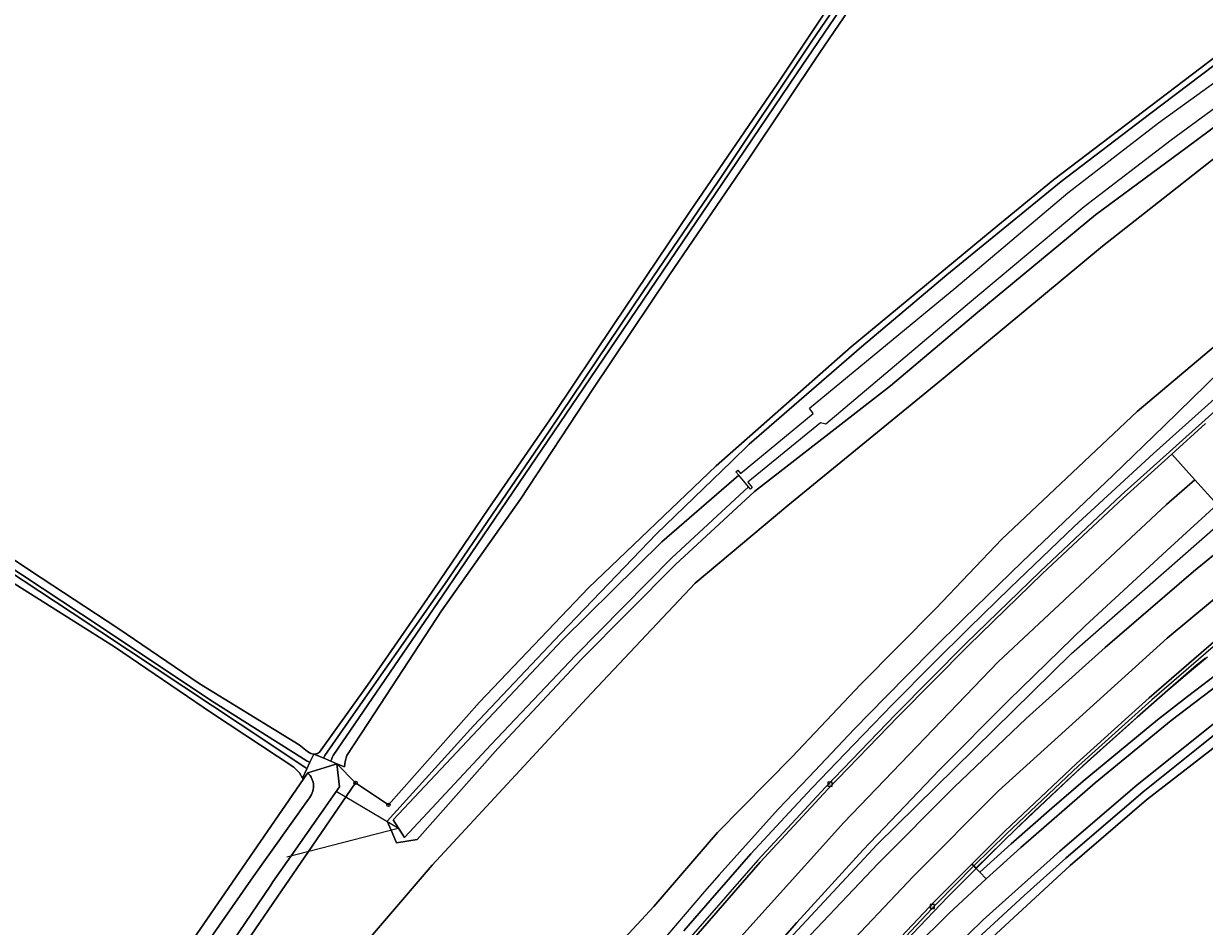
# Model space of a CAD drawing. Extents: x 150256 to 156914, y 461459 to 469481.
# Tile 136 of 256: x 153246 to 153374, y 464932 to 465030. Entities that reach past the tile are written whole.
import ezdxf
from ezdxf.enums import TextEntityAlignment as Align

# ---------------------------------------------------------------- set-up
doc = ezdxf.new("R2010")
doc.units = 0
doc.header["$LTSCALE"] = 0.75
doc.layers.get('0').update_dxf_attribs({"linetype": 'CONTINUOUS'})
for name, color, linetype, lineweight in [('B-RO-BV-GELEIDECONSTRUCTIE-G', 251, 'CONTINUOUS', 18), ('B-RO-GR-GRAS-GV', 251, 'CONTINUOUS', 13), ('B-RO-GR-GROENVOORZIENING-GV', 251, 'CONTINUOUS', 18), ('B-RO-IE-MEUBILAIR_WEGMEUBILAIR-S', 251, 'CONTINUOUS', 25), ('B-RO-KW-KUNSTWERK_DUIKER-G', 251, 'CONTINUOUS', 18), ('B-RO-OG-TERREIN_CULTUURSCHEIDING-GV', 251, 'CONTINUOUS', 18), ('B-RO-OG-WATER-GV', 251, 'CONTINUOUS', 18), ('B-RO-OG-WATER_SLOOT-GV', 251, 'CONTINUOUS', 18), ('B-RO-RI-GWA_KOLK-S', 251, 'CONTINUOUS', 25), ('B-RO-RI-HWA_GOOT_LIJNGOOT-G', 251, 'CONTINUOUS', 18), ('B-RO-VH-VERHARDING_GESLOTEN-GV', 251, 'CONTINUOUS', 18), ('B-RO-VH-VERHARDING_OPEN-GV', 251, 'CONTINUOUS', 18)]:
    doc.layers.add(name, color=color, linetype=linetype, lineweight=lineweight)
doc.styles.add('NLCS-ISO', font='NLCS-ISO.ttf')
doc.styles.add('NLCS-ISO-ANNOTATIVE-T18', font='NLCS-ISO.ttf', dxfattribs={"height": 1.8})

# ---------------------------------------------------------------- blocks, each defined once
blk = doc.blocks.new('SAL-VERWIJZING_SYMBOOL-SO')
at = {"color": 0, "linetype": 'ByBlock', "lineweight": -2}
blk.add_circle((0, 0), 0.9, dxfattribs=at)
at = {"color": 0, "linetype": 'ByBlock', "lineweight": -2, "style": 'NLCS-ISO-ANNOTATIVE-T18'}
blk.add_attdef('SYMBOOL', (2.5, -2.5), '', height=1.8, dxfattribs=at)
blk = doc.blocks.new('SRI-KOLK-SO')
at = {"color": 0, "linetype": 'ByBlock', "lineweight": 18}
blk.add_lwpolyline([(-1.125, -1.125), (1.125, -1.125), (1.125, 1.125), (-1.125, 1.125)], close=True, dxfattribs=at)
at = {"color": 0, "linetype": 'ByBlock', "lineweight": 18, "style": 'NLCS-ISO'}
blk.add_text('k', height=1.5, dxfattribs=at).set_placement((0, 0), align=Align.MIDDLE_CENTER)

msp = doc.modelspace()

# ---------------------------------------------------------------- linework, layer by layer
at = {"layer": 'B-RO-BV-GELEIDECONSTRUCTIE-G'}
for points in [[(153287.074, 464874.791), (153293.343, 464884.703), (153299.104, 464893.307), (153306.133, 464902.775), (153314.355, 464913.435), (153328.789, 464930.612), (153338.336, 464940.877), (153359.366, 464961.541), (153381.368, 464980.867), (153393.415, 464990.536), (153406.382, 465000.576), (153419.747, 465010.664)], [(153381.542, 464998.016), (153369.393, 464986.157), (153363.863, 464980.8), (153353.966, 464971.427), (153347.699, 464965.304), (153344.28, 464961.929), (153339.244, 464956.818), (153335.894, 464953.39), (153330.93, 464948.184), (153327.645, 464944.694), (153321.233, 464937.602), (153319.669, 464935.822), (153313.374, 464928.471)], [(153338.384, 464927.279), (153345.996, 464935.229), (153349.046, 464938.29), (153352.068, 464941.321), (153353.283, 464942.505), (153359.785, 464948.644), (153361.037, 464949.795), (153368.808, 464956.736), (153372.114, 464959.565), (153374.076, 464961.18)]]:
    msp.add_lwpolyline(points, dxfattribs=at)
at = {"layer": 'B-RO-GR-GRAS-GV'}
for points in [[(153340.297, 465038.461), (153332.138, 465026.509), (153324.473, 465015.1), (153315.881, 465002.477), (153307.572, 464990.099), (153299.742, 464978.233), (153291.213, 464966.142), (153283.986, 464955.113), (153280.984, 464950.519), (153280.79, 464949.875), (153280.713, 464949.283), (153279.907, 464949.62), (153281.925, 464947.569), (153285.464, 464945.165), (153295.319, 464956.262), (153307.116, 464968.648), (153320.924, 464981.812), (153335.535, 464994.691), (153350.787, 465007.296), (153357.391, 465012.754), (153379.509, 465029.521), (153381.915, 465031.278)], [(153239.241, 464975.499), (153246.747, 464970.483), (153256.186, 464964.266), (153265.013, 464958.306), (153275.824, 464951.651), (153276.712, 464950.959), (153277.091, 464950.739), (153277.394, 464950.67), (153277.796, 464950.739), (153278.026, 464950.882), (153283.213, 464958.116), (153289.695, 464967.5), (153296.269, 464977.127), (153303.34, 464987.358), (153309.848, 464997.095), (153318.124, 465009.367), (153327.59, 465023.199), (153334.29, 465033.273)], [(153244.4, 464910.848), (153247.981, 464907.587), (153248.155, 464907.448), (153248.191, 464907.5), (153262.797, 464928.383), (153276.25, 464947.928), (153276.192, 464948.074), (153275.836, 464948.629), (153275.25, 464949.263), (153266.338, 464955.128), (153255.844, 464962.257), (153244.422, 464969.475)]]:
    msp.add_lwpolyline(points, dxfattribs=at)
at = {"layer": 'B-RO-GR-GROENVOORZIENING-GV'}
for points in [[(153515.997, 465052.211), (153451.321, 465006.552), (153421.057, 464984.766), (153395.699, 464966.703), (153384.079, 464958.463), (153376.246, 464952.503), (153367.466, 464945.717), (153359.207, 464938.615), (153351.216, 464931.234), (153343.134, 464923.521), (153336.035, 464915.944), (153328.692, 464907.754), (153321.554, 464899.647), (153314.96, 464890.934), (153308.719, 464879.146), (153305.997, 464874.353), (153301.843, 464867.037), (153301.264, 464865.903), (153300.878, 464865.35), (153300.412, 464865.047), (153299.611, 464864.95), (153298.636, 464864.939), (153297.77, 464865.09), (153296.56, 464865.511)], [(153393.288, 465032.168), (153371.873, 465016.287), (153361.961, 465008.965), (153349.224, 464998.434), (153339.775, 464990.489), (153325.077, 464979.044), (153316.511, 464971.146), (153306.352, 464960.907), (153297.313, 464951.283), (153288.586, 464941.428), (153286.356, 464941.073), (153285.775, 464942.43), (153285.352, 464943.418), (153294.691, 464953.712), (153304.068, 464963.674), (153314.467, 464974.475), (153322.569, 464982.299), (153324.494, 464984.158), (153336.634, 464994.7), (153345.861, 465002.467), (153358.221, 465012.544), (153367.809, 465019.848), (153380.525, 465029.476), (153390.189, 465036.664)], [(153381.915, 465031.278), (153379.509, 465029.521), (153357.391, 465012.754), (153350.787, 465007.296), (153335.535, 464994.691), (153320.924, 464981.812), (153307.116, 464968.648), (153295.319, 464956.262), (153285.464, 464945.165), (153281.925, 464947.569), (153276.838, 464940.139), (153273.916, 464935.871), (153254.544, 464907.576), (153258.339, 464897.386), (153262.869, 464906.338), (153275.4, 464921.36), (153290.206, 464938.659), (153306.903, 464956.67), (153318.638, 464969.129), (153328.674, 464977.528), (153345.689, 464991.435), (153362.722, 465005.558), (153380.047, 465019.18), (153397.121, 465032.071)], [(153379.511, 464998.704), (153366.457, 464987.685), (153351.814, 464973.91), (153344.692, 464966.409), (153336.586, 464958.221), (153329.092, 464950.339), (153321.055, 464942.176), (153314.196, 464934.171), (153306.936, 464926.374)], [(153317.414, 464931.551), (153320.274, 464934.833), (153324.676, 464939.869), (153328.343, 464943.829), (153331.269, 464946.989), (153335.812, 464951.717), (153340.002, 464956.035), (153344.447, 464960.504), (153348.239, 464964.286), (153352.712, 464968.644), (153359.655, 464975.27), (153368.241, 464983.168), (153376.89, 464990.907)], [(153376.89, 464990.907), (153368.241, 464983.168), (153359.655, 464975.27), (153352.712, 464968.644), (153348.239, 464964.286), (153344.447, 464960.504), (153340.002, 464956.035), (153335.812, 464951.717), (153331.269, 464946.989), (153328.343, 464943.829), (153324.676, 464939.869), (153320.274, 464934.833), (153317.414, 464931.551)], [(153318.708, 464930.991), (153325.675, 464938.962), (153333.017, 464946.888), (153340.611, 464954.735), (153348.211, 464962.39), (153356.199, 464970.15), (153364.968, 464978.382), (153370.193, 464983.092), (153373.85, 464986.389)], [(153375.116, 464977.631), (153370.082, 464973.073), (153360.844, 464964.525), (153352.572, 464956.479), (153345.033, 464948.912), (153336.822, 464940.321), (153329.638, 464932.462), (153322.702, 464924.517)], [(153331.129, 464931.107), (153338.432, 464938.83), (153346.666, 464947.101), (153354.454, 464954.519), (153363, 464962.188), (153372.548, 464970.388), (153377.633, 464974.53)], [(153375.813, 464963.694), (153367.766, 464956.736), (153359.892, 464949.643), (153352.128, 464942.315), (153348.583, 464938.77), (153348.781, 464938.565), (153349.023, 464938.314), (153354.775, 464943.937), (153361.086, 464949.87), (153366.456, 464954.669), (153369.76, 464957.583), (153372.893, 464960.258), (153373.832, 464961.042)], [(153377.208, 464960.94), (153371.908, 464956.903), (153368.645, 464954.366), (153364.536, 464950.99), (153360.6, 464947.725), (153357.241, 464944.812), (153352.817, 464940.959), (153349.438, 464937.883), (153350.133, 464937.163), (153353.873, 464940.568), (153361.918, 464947.544), (153370.126, 464954.289), (153381.262, 464962.771)], [(153373.832, 464961.042), (153372.893, 464960.258), (153369.76, 464957.583), (153366.456, 464954.669), (153361.086, 464949.87), (153354.775, 464943.937), (153349.023, 464938.314), (153349.046, 464938.29), (153349.438, 464937.883), (153352.817, 464940.959), (153357.241, 464944.812), (153360.6, 464947.725), (153364.536, 464950.99), (153368.645, 464954.366), (153371.908, 464956.903), (153377.208, 464960.94)], [(153375.041, 464954.203), (153366.47, 464947.355), (153358.093, 464940.169), (153349.794, 464932.731), (153341.793, 464924.94)], [(153375.655, 464953.414), (153373.402, 464951.613), (153367.108, 464946.585), (153358.752, 464939.417), (153354.23, 464935.364), (153348.713, 464930.283)], [(153348.713, 464930.283), (153354.23, 464935.364), (153358.752, 464939.417), (153367.108, 464946.585), (153373.402, 464951.613), (153375.655, 464953.414)], [(153351.216, 464931.234), (153359.207, 464938.615), (153367.466, 464945.717), (153376.246, 464952.503)]]:
    msp.add_lwpolyline(points, dxfattribs=at)
at = {"layer": 'B-RO-KW-KUNSTWERK_DUIKER-G'}
for points in [[(153286.618, 464942.591), (153279.807, 464946.618)], [(153286.543, 464942.627), (153274.47, 464939.532)]]:
    msp.add_lwpolyline(points, dxfattribs=at)
at = {"layer": 'B-RO-OG-TERREIN_CULTUURSCHEIDING-GV'}
for points in [[(153471.501, 465080.596), (153452.035, 465068.418), (153433.224, 465056.275), (153414.582, 465043.883), (153397.121, 465032.071), (153380.047, 465019.18), (153362.722, 465005.558), (153345.689, 464991.435), (153328.674, 464977.528), (153318.638, 464969.129), (153306.903, 464956.67), (153290.206, 464938.659), (153275.4, 464921.36), (153262.869, 464906.338), (153258.339, 464897.386), (153254.791, 464890.474), (153252.654, 464884.256), (153252.246, 464881.979), (153252.944, 464881.147)], [(153273.284, 464870.749), (153273.394, 464870.925), (153273.479, 464870.872), (153277.79, 464877.519), (153277.504, 464877.702), (153276.919, 464878.16), (153276.085, 464878.762), (153275.553, 464879.756), (153275.414, 464880.983), (153275.483, 464882.371), (153276.084, 464883.819), (153287.338, 464900.58), (153293.107, 464908.47), (153300.222, 464917.865), (153306.936, 464926.374), (153314.196, 464934.171), (153321.055, 464942.176), (153329.092, 464950.339), (153336.586, 464958.221), (153344.692, 464966.409), (153351.814, 464973.91), (153366.457, 464987.685), (153379.511, 464998.704)]]:
    msp.add_lwpolyline(points, dxfattribs=at)
at = {"layer": 'B-RO-OG-WATER-GV'}
msp.add_lwpolyline([(153304.296, 464963.008), (153295.137, 464953.282), (153285.999, 464943.547), (153287.224, 464941.656), (153296.568, 464951.692), (153305.691, 464961.336), (153316.138, 464971.884), (153324.419, 464979.546), (153323.367, 464980.82), (153315.053, 464973.596)], close=True, dxfattribs=at)
for points in [[(153276.81, 464945.8), (153270.85, 464937.409), (153261.053, 464923.374), (153254.832, 464914.26), (153248.923, 464906.642), (153248.516, 464906.117), (153246.704, 464903.272), (153247.945, 464902.005), (153248.486, 464901.965), (153249.758, 464902.379), (153250.408, 464903.317), (153250.978, 464905.015), (153253.623, 464908.117), (153257.025, 464912.733), (153263.718, 464923.175), (153272.748, 464936.508), (153272.974, 464936.841), (153274.938, 464939.652), (153280.168, 464947.136), (153279.905, 464949.622), (153279.903, 464949.622)], [(153279.903, 464949.622), (153279.101, 464949.373), (153276.741, 464948.642)]]:
    msp.add_lwpolyline(points, dxfattribs=at)
msp.add_lwpolyline([(153276.741, 464948.642, -0.4155638), (153276.81, 464945.8)], format="xyb", dxfattribs=at)
at = {"layer": 'B-RO-OG-WATER_SLOOT-GV'}
for points in [[(153278.603, 464950.518), (153281.903, 464955.278), (153291.542, 464969.003), (153302.841, 464985.567), (153313.085, 465000.781), (153321.078, 465012.466), (153331.263, 465027.728), (153344.981, 465047.792), (153359.344, 465068.842), (153372.073, 465087.901), (153385.521, 465108.208), (153395.734, 465123.311), (153408.778, 465143.037), (153414.614, 465151.657)], [(153414.614, 465151.657), (153408.778, 465143.037), (153395.734, 465123.311), (153385.521, 465108.208), (153372.073, 465087.901), (153359.344, 465068.842), (153344.981, 465047.792), (153331.263, 465027.728), (153321.078, 465012.466), (153313.085, 465000.781), (153302.841, 464985.567), (153291.542, 464969.003), (153281.903, 464955.278), (153278.603, 464950.518)], [(153415.25, 465151.096), (153407.965, 465140.65), (153392.525, 465117.624), (153376.863, 465093.974), (153361.107, 465070.778), (153344.518, 465046.096), (153329.626, 465024.195), (153321.616, 465012.365), (153306.564, 464990.215), (153291.278, 464967.736), (153279.489, 464950.496)], [(153279.489, 464950.496), (153291.278, 464967.736), (153306.564, 464990.215), (153321.616, 465012.365), (153329.626, 465024.195), (153344.518, 465046.096), (153361.107, 465070.778), (153376.863, 465093.974), (153392.525, 465117.624), (153407.965, 465140.65), (153415.25, 465151.096)], [(153279.257, 464949.892), (153279.903, 464949.622), (153279.905, 464949.622), (153279.907, 464949.62), (153280.713, 464949.283), (153280.79, 464949.875), (153280.984, 464950.519), (153283.986, 464955.113), (153291.213, 464966.142), (153299.742, 464978.233), (153307.572, 464990.099), (153315.881, 465002.477), (153324.473, 465015.1), (153332.138, 465026.509), (153340.297, 465038.461)], [(153390.189, 465036.664), (153380.525, 465029.476), (153367.809, 465019.848), (153358.221, 465012.544), (153345.861, 465002.467), (153336.634, 464994.7), (153324.494, 464984.158), (153322.569, 464982.299), (153314.467, 464974.475), (153304.068, 464963.674), (153294.691, 464953.712), (153285.352, 464943.418), (153285.775, 464942.43), (153286.356, 464941.073), (153288.586, 464941.428), (153297.313, 464951.283), (153306.352, 464960.907), (153316.511, 464971.146), (153325.077, 464979.044), (153339.775, 464990.489), (153349.224, 464998.434), (153361.961, 465008.965), (153371.873, 465016.287), (153393.288, 465032.168)], [(153334.29, 465033.273), (153327.59, 465023.199), (153318.124, 465009.367), (153309.848, 464997.095), (153303.34, 464987.358), (153296.269, 464977.127), (153289.695, 464967.5), (153283.213, 464958.116), (153278.026, 464950.882), (153277.796, 464950.739), (153277.394, 464950.67), (153278.415, 464950.244)], [(153392.708, 465033.603), (153370.133, 465017.014), (153360.728, 465009.818), (153348.313, 464999.453), (153332.77, 464986.334), (153332.203, 464986.455), (153324.36, 464980.053), (153324.83, 464979.5), (153324.622, 464979.301), (153324.419, 464979.546), (153316.138, 464971.884), (153305.691, 464961.336), (153296.568, 464951.692), (153287.224, 464941.656), (153285.999, 464943.547), (153295.137, 464953.282), (153304.296, 464963.008), (153315.053, 464973.596), (153323.367, 464980.82), (153323.06, 464981.191), (153323.26, 464981.347), (153323.564, 464980.989), (153331.406, 464987.466), (153331.012, 464988.07), (153346.859, 465001.085), (153358.97, 465011.35), (153368.774, 465018.911), (153381.59, 465028.165)], [(153276.424, 464949.244), (153269.435, 464953.893), (153251.278, 464965.949), (153237.235, 464975.151), (153221.687, 464985.469), (153207.072, 464995.541), (153197.289, 465001.795), (153193.997, 465003.999)], [(153193.997, 465003.999), (153197.289, 465001.795), (153207.072, 464995.541), (153221.687, 464985.469), (153237.235, 464975.151), (153251.278, 464965.949), (153269.435, 464953.893), (153276.424, 464949.244)], [(153194.557, 465004.215), (153207.13, 464995.841), (153220.833, 464986.486), (153237.238, 464975.689), (153252.262, 464965.79), (153266.629, 464956.223), (153276.573, 464949.959)], [(153276.573, 464949.959), (153266.629, 464956.223), (153252.262, 464965.79), (153237.238, 464975.689), (153220.833, 464986.486), (153207.13, 464995.841), (153194.557, 465004.215)], [(153276.986, 464949.788), (153277.394, 464950.67), (153277.091, 464950.739), (153276.712, 464950.959), (153275.824, 464951.651), (153265.013, 464958.306), (153256.186, 464964.266), (153246.747, 464970.483), (153239.241, 464975.499)], [(153244.422, 464969.475), (153255.844, 464962.257), (153266.338, 464955.128), (153275.25, 464949.263), (153275.836, 464948.629), (153276.192, 464948.074), (153276.659, 464949.082)], [(153278.415, 464950.244), (153279.257, 464949.892)], [(153276.741, 464948.642), (153276.394, 464948.138), (153276.25, 464947.928), (153262.797, 464928.383), (153248.191, 464907.5), (153248.155, 464907.448)], [(153276.659, 464949.082), (153276.986, 464949.788)], [(153248.155, 464907.448), (153248.111, 464907.386), (153248.345, 464906.651), (153248.516, 464906.117), (153248.923, 464906.642), (153254.832, 464914.26), (153261.053, 464923.374), (153270.85, 464937.409), (153276.81, 464945.8)]]:
    msp.add_lwpolyline(points, dxfattribs=at)
for points in [[(153279.257, 464949.892), (153278.415, 464950.244), (153277.394, 464950.67), (153276.986, 464949.788), (153276.659, 464949.082), (153276.192, 464948.074), (153276.25, 464947.928), (153276.394, 464948.138), (153276.741, 464948.642), (153279.101, 464949.373), (153279.903, 464949.622)], [(153281.925, 464947.569), (153279.907, 464949.62), (153279.905, 464949.622), (153280.168, 464947.136), (153274.938, 464939.652), (153272.974, 464936.841), (153272.748, 464936.508), (153263.718, 464923.175), (153257.025, 464912.733), (153253.623, 464908.117), (153254.544, 464907.576), (153273.916, 464935.871), (153276.838, 464940.139)]]:
    msp.add_lwpolyline(points, close=True, dxfattribs=at)
for points in [[(153276.573, 464949.959, 0.0776261), (153276.986, 464949.788)], [(153276.986, 464949.788, -0.0776261), (153276.573, 464949.959)], [(153278.415, 464950.244, 0.0582933), (153278.603, 464950.518)], [(153278.603, 464950.518, -0.0582933), (153278.415, 464950.244)], [(153279.489, 464950.496, 0.0827885), (153279.257, 464949.892)], [(153279.257, 464949.892, -0.0827885), (153279.489, 464950.496)], [(153276.659, 464949.082, 0.0330188), (153276.424, 464949.244)], [(153276.424, 464949.244, -0.0330188), (153276.659, 464949.082)], [(153276.81, 464945.8, 0.4155638), (153276.741, 464948.642)]]:
    msp.add_lwpolyline(points, format="xyb", dxfattribs=at)
at = {"layer": 'B-RO-RI-HWA_GOOT_LIJNGOOT-G'}
for points in [[(153464.755, 465057.726), (153449.318, 465046.569), (153439.827, 465039.679), (153430.193, 465032.533), (153420.626, 465025.222), (153411.152, 465017.762), (153402.007, 465010.428), (153382.551, 464994.623), (153364.713, 464978.664), (153355.966, 464970.417), (153347.942, 464962.601), (153340.328, 464954.944), (153332.736, 464947.102), (153325.419, 464939.2), (153318.42, 464931.193), (153311.713, 464923.232), (153304.873, 464914.622), (153298.355, 464906.103), (153291.911, 464897.113), (153285.732, 464888.016), (153281.662, 464881.875)], [(153504.109, 465055.873), (153445.376, 465014.511), (153423.325, 464998.934), (153407.243, 464987.446), (153393.076, 464976.973), (153384.324, 464970.21), (153376.027, 464963.428), (153368.038, 464956.519), (153360.1, 464949.39), (153352.329, 464942.053), (153348.781, 464938.565)], [(153348.781, 464938.565), (153344.776, 464934.502), (153337.491, 464926.777), (153330.389, 464918.901), (153323.454, 464910.807), (153316.781, 464902.509), (153311.139, 464895.108), (153304.878, 464886.463), (153299.302, 464878.211), (153294.2, 464870.356)]]:
    msp.add_lwpolyline(points, dxfattribs=at)
at = {"layer": 'B-RO-VH-VERHARDING_GESLOTEN-GV'}
for points in [[(153370.193, 464983.092), (153364.968, 464978.382), (153356.199, 464970.15), (153348.211, 464962.39), (153340.611, 464954.735), (153333.017, 464946.888), (153325.675, 464938.962), (153318.708, 464930.991), (153311.987, 464923.039), (153305.129, 464914.42), (153300.214, 464907.966), (153303.143, 464905.736), (153309.892, 464914.626), (153318.352, 464925.117), (153334.716, 464943.28), (153351.439, 464960.651), (153369.642, 464977.649), (153372.704, 464980.307)], [(153306.005, 464903.556), (153307.623, 464905.751), (153315.061, 464915.219), (153322.702, 464924.517), (153329.638, 464932.462), (153336.822, 464940.321), (153345.033, 464948.912), (153352.572, 464956.479), (153360.844, 464964.525), (153370.082, 464973.073), (153375.116, 464977.631), (153372.704, 464980.307), (153369.642, 464977.649), (153351.439, 464960.651), (153334.716, 464943.28), (153318.352, 464925.117), (153309.892, 464914.626), (153303.143, 464905.736)], [(153377.633, 464974.53), (153372.548, 464970.388), (153363, 464962.188), (153354.454, 464954.519), (153346.666, 464947.101), (153338.432, 464938.83), (153331.129, 464931.107), (153324.062, 464923.173), (153316.357, 464914.094), (153308.948, 464904.702), (153307.325, 464902.551), (153310.414, 464900.198), (153317.614, 464909.498), (153325.646, 464919.215), (153334.024, 464928.731), (153342.251, 464937.482), (153351.455, 464946.682), (153369.691, 464963.185), (153379.282, 464971.159), (153379.799, 464971.564)], [(153348.583, 464938.77), (153352.128, 464942.315), (153359.892, 464949.643), (153367.766, 464956.736), (153375.813, 464963.694), (153381.916, 464968.664), (153379.799, 464971.564), (153379.282, 464971.159), (153369.691, 464963.185), (153351.455, 464946.682), (153342.251, 464937.482), (153334.024, 464928.731), (153325.646, 464919.215), (153317.614, 464909.498), (153310.414, 464900.198), (153313.073, 464898.173), (153316.52, 464902.717), (153323.181, 464911.01), (153330.177, 464919.154), (153337.28, 464927.047), (153344.579, 464934.767)], [(153313.997, 464897.47), (153316.414, 464895.629), (153320.219, 464900.64), (153327.223, 464909.087), (153334.593, 464917.352), (153341.793, 464924.94), (153349.794, 464932.731), (153358.093, 464940.169), (153366.47, 464947.355), (153375.041, 464954.203), (153382.865, 464960.125), (153386.313, 464962.642), (153384.495, 464965.131), (153381.262, 464962.771), (153370.126, 464954.289), (153361.918, 464947.544), (153353.873, 464940.568), (153350.133, 464937.163), (153346.097, 464933.443), (153338.546, 464925.988), (153331.247, 464918.212), (153324.189, 464910.238), (153317.48, 464902.054)]]:
    msp.add_lwpolyline(points, close=True, dxfattribs=at)
at = {"layer": 'B-RO-VH-VERHARDING_OPEN-GV'}
msp.add_lwpolyline([(153348.781, 464938.565), (153348.583, 464938.77), (153344.579, 464934.767), (153337.28, 464927.047), (153330.177, 464919.154), (153323.181, 464911.01), (153316.52, 464902.717), (153313.073, 464898.173), (153313.328, 464897.979), (153313.585, 464897.784), (153313.997, 464897.47), (153317.48, 464902.054), (153324.189, 464910.238), (153331.247, 464918.212), (153338.546, 464925.988), (153346.097, 464933.443), (153350.133, 464937.163), (153349.438, 464937.883), (153349.046, 464938.29), (153349.023, 464938.314)], close=True, dxfattribs=at)

# ---------------------------------------------------------------- block references
at = {"layer": 'B-RO-IE-MEUBILAIR_WEGMEUBILAIR-S', "xscale": 0.2, "yscale": 0.2, "zscale": 0.2}
for p in [(153281.925, 464947.569), (153285.464, 464945.165)]:
    msp.add_blockref('SAL-VERWIJZING_SYMBOOL-SO', p, dxfattribs=at)
at = {"layer": 'B-RO-RI-GWA_KOLK-S', "xscale": 0.2, "yscale": 0.2, "zscale": 0.2}
for p in [(153333.232, 464947.414), (153344.308, 464934.183)]:
    msp.add_blockref('SRI-KOLK-SO', p, dxfattribs=at)

doc.saveas('drawing.dxf')
